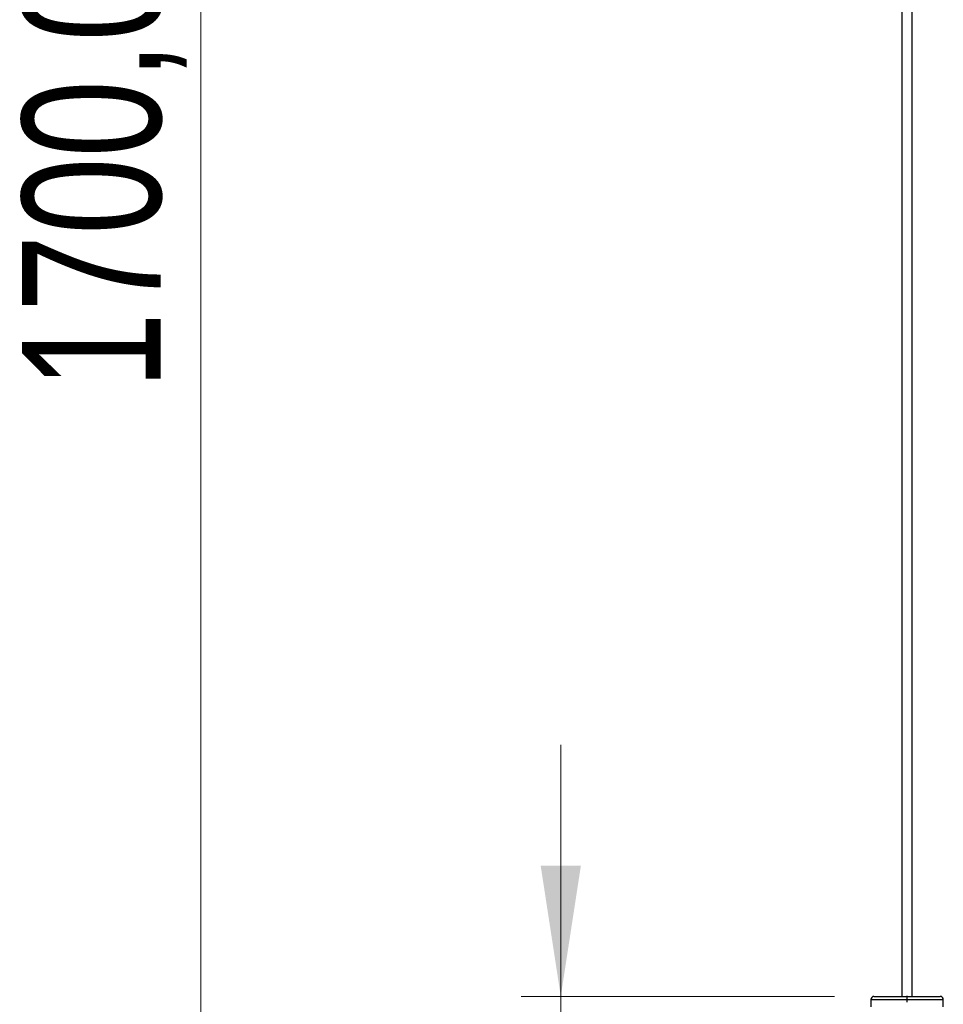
# Model space of a CAD drawing. Header units: millimetres. Extents: x 80 to 143, y 114 to 230.
# Tile 9 of 11: x 90 to 113, y 147 to 172. Entities that reach past the tile are written whole.
import ezdxf

# ---------------------------------------------------------------- set-up
doc = ezdxf.new("R2010")
doc.units = ezdxf.units.MM
doc.linetypes.add('CENTERX2', pattern=[20.32, 12.7, -2.54, 2.54, -2.54])
doc.styles.add('SLDTEXTSTYLE0', font='TXT', dxfattribs={"width": 0.75})
doc.dimstyles.new('SLDDIMSTYLE0', dxfattribs={"dimtxt": 3.5, "dimasz": 3.302, "dimexe": 0, "dimexo": 0.0625, "dimgap": 0.875, "dimtad": 1, "dimlfac": 20, "dimrnd": 1e-09, "dimzin": 12, "dimdsep": 46, "dimtxsty": 'SLDTEXTSTYLE0', "dimsah": 1, "dimcen": 0.09, "dimadec": 0, "dimazin": 3, "dimtfac": 1, "dimtofl": 0, "dimtmove": 0, "dimatfit": 3, "dimfxl": 0, "dimfrac": 2, "dimtolj": 1, "dimtzin": 12, "dimarcsym": 0})
doc.dimstyles.new('SLDDIMSTYLE1', dxfattribs={"dimtxt": 3.5, "dimasz": 3.302, "dimexe": 0, "dimexo": 0.0625, "dimgap": 0.875, "dimtad": 1, "dimlfac": 20, "dimrnd": 1e-09, "dimzin": 12, "dimdsep": 46, "dimtxsty": 'SLDTEXTSTYLE0', "dimsah": 1, "dimcen": 0.09, "dimadec": 0, "dimazin": 3, "dimtfac": 1, "dimtmove": 0, "dimatfit": 0, "dimfxl": 0, "dimfrac": 2, "dimtolj": 1, "dimtzin": 12, "dimarcsym": 0})

# ---------------------------------------------------------------- blocks, each defined once
blk = doc.blocks.new('_D')
at = {"color": 7, "linetype": 'Continuous', "lineweight": 0}
for p, q in [((109.707, 212.234), (93.252, 212.234)), ((94.252, 212.234), (94.252, 127.234)), ((109.417, 127.234), (93.252, 127.234))]:
    blk.add_line(p, q, dxfattribs=at)
at = {"color": 7, "linetype": 'Continuous', "lineweight": 18}
for points in [[(94.252, 212.234), (93.744, 208.932), (94.76, 208.932)], [(94.252, 127.234), (94.76, 130.536), (93.744, 130.536)]]:
    blk.add_solid(points, dxfattribs=at)
at = {"color": 7, "linetype": 'Continuous', "lineweight": 18, "insert": (89.74, 162.803), "char_height": 3.5, "attachment_point": 1, "rotation": 90, "style": 'SLDTEXTSTYLE0'}
blk.add_mtext('1700,00', dxfattribs=at)
blk = doc.blocks.new('_D_3')
at = {"color": 7, "linetype": 'Continuous', "lineweight": 0}
for p, q in [((103.339, 147.476), (103.339, 153.826)), ((110.247, 147.476), (102.339, 147.476)), ((103.339, 147.476), (103.339, 127.234)), ((109.417, 127.234), (102.339, 127.234)), ((103.339, 127.234), (103.339, 120.884))]:
    blk.add_line(p, q, dxfattribs=at)
at = {"color": 7, "linetype": 'Continuous', "lineweight": 18}
for points in [[(103.339, 147.476), (103.847, 150.778), (102.831, 150.778)], [(103.339, 127.234), (102.831, 123.932), (103.847, 123.932)]]:
    blk.add_solid(points, dxfattribs=at)
at = {"color": 7, "linetype": 'Continuous', "lineweight": 18, "insert": (98.827, 131.204), "char_height": 3.5, "attachment_point": 1, "rotation": 90, "style": 'SLDTEXTSTYLE0'}
blk.add_mtext('404,84', dxfattribs=at)

msp = doc.modelspace()

# ---------------------------------------------------------------- linework, layer by layer
at = {"color": 7, "linetype": 'Continuous', "lineweight": 25}
for p, q in [((111.94927, 208.43411), (111.94927, 147.47622)), ((112.21427, 147.47622), (112.21427, 208.43411)), ((111.24677, 147.47622), (112.08177, 147.47622)), ((112.08177, 147.47622), (112.91677, 147.47622)), ((111.16677, 147.39622), (111.16677, 147.21122)), ((111.16677, 147.39622), (112.08177, 147.39622)), ((112.08177, 147.39622), (112.99677, 147.39622)), ((112.99677, 147.21122), (112.99677, 147.39622))]:
    msp.add_line(p, q, dxfattribs=at)
at = {"color": 7, "linetype": 'CENTERX2'}
msp.add_line((112.08177, 147.33411), (112.08177, 147.48763), dxfattribs=at)
at = {"color": 7, "linetype": 'Continuous', "lineweight": 25}
for centre, start, end in [((111.24677, 147.39622), 90, 180), ((112.91677, 147.39622), 0, 90)]:
    msp.add_arc(centre, 0.08, start, end, dxfattribs=at)

# ---------------------------------------------------------------- dimensions: what is measured, and where the dimension line sits
at = {"color": 7, "linetype": 'Continuous', "lineweight": 18}
for base, p1, dimstyle, picture, middle in [((94.25192, 127.23411), (110.70677, 212.23411), 'SLDDIMSTYLE0', '_D', (94.25192, 171.20799)), ((103.3387, 127.23411), (111.24677, 147.47622), 'SLDDIMSTYLE1', '_D_3', (103.3387, 138.31605))]:
    dim = msp.add_linear_dim(base=base, p1=p1, p2=(110.41746, 127.23411), angle=90, dimstyle=dimstyle, dxfattribs=at)
    dim.commit()
    dim.dimension.update_dxf_attribs({"geometry": picture, "text_midpoint": middle, "dimtype": 160})

doc.saveas('drawing.dxf')
